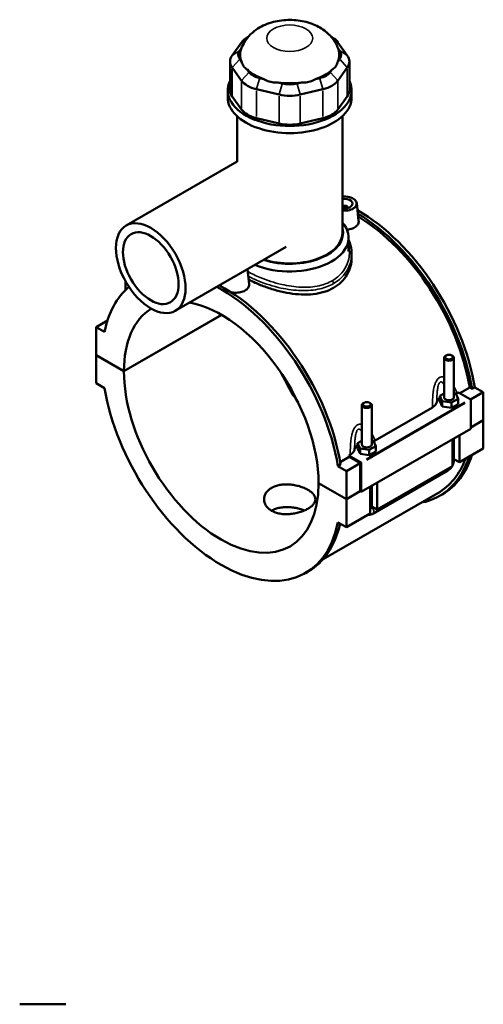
# Model space of a CAD drawing. Header units: inches. Extents: x -1.6 to 49.5, y -2.1 to 48.8.
# Tile 8 of 8: x 38.4 to 49.5, y 25.1 to 48.8. Entities that reach past the tile are written whole.
import ezdxf

# ---------------------------------------------------------------- set-up
doc = ezdxf.new("R2010")
doc.units = ezdxf.units.IN
doc.header["$MEASUREMENT"] = 0
doc.layers.add('Visible (ANSI)', color=7, linetype='Continuous', lineweight=50)
doc.layers.add('Visible Narrow (ANSI)', color=7, linetype='Continuous', lineweight=35)

msp = doc.modelspace()

# ---------------------------------------------------------------- linework, layer by layer
at = {"layer": 'Visible (ANSI)'}
for p, q in [((43.906, 48.341), (43.885, 48.329)), ((45.895, 48.341), (45.916, 48.329)), ((43.743, 48.207), (43.517, 47.892)), ((43.7, 48.011), (43.742, 48.069)), ((46.284, 47.892), (46.057, 48.207)), ((46.058, 48.069), (46.1, 48.011)), ((43.743, 47.746), (43.7, 47.807)), ((46.1, 47.807), (46.057, 47.746)), ((43.467, 47.746), (43.467, 47.054)), ((43.517, 47.601), (43.743, 47.286)), ((46.057, 47.286), (46.284, 47.601)), ((46.334, 47.746), (46.334, 47.054)), ((43.926, 47.492), (43.883, 47.552)), ((44.281, 47.323), (44.177, 47.348)), ((45.623, 47.348), (45.519, 47.323)), ((45.917, 47.552), (45.874, 47.492)), ((44.723, 47.218), (44.619, 47.242)), ((45.182, 47.242), (45.077, 47.218)), ((43.412, 46.883), (43.412, 47.054)), ((43.743, 46.594), (43.517, 46.908)), ((44.101, 47.08), (44.647, 46.95)), ((45.153, 46.95), (45.699, 47.08)), ((46.284, 46.908), (46.057, 46.594)), ((46.388, 46.883), (46.388, 47.054)), ((43.635, 45.339), (43.635, 46.431)), ((44.647, 46.257), (44.101, 46.387)), ((45.699, 46.387), (45.153, 46.257)), ((46.165, 43.622), (46.165, 46.431)), ((43.638, 45.34), (40.972, 43.805)), ((46.51, 44.343), (46.556, 43.914)), ((46.294, 44.236), (46.294, 44.228)), ((46.314, 43.179), (46.314, 43.514)), ((44.819, 43.29), (42.153, 41.755)), ((46.388, 43.122), (46.388, 43.034)), ((43.888, 42.754), (43.926, 42.399)), ((40.958, 42.254), (40.958, 42.461)), ((40.918, 40.307), (43.264, 41.658)), ((43.267, 41.656), (40.918, 40.304)), ((40.526, 41.523), (40.251, 41.365)), ((40.552, 41.603), (40.553, 41.602)), ((40.552, 41.6), (40.552, 41.603)), ((40.553, 41.603), (40.552, 41.603)), ((40.454, 41.248), (40.251, 41.365)), ((40.251, 41.365), (40.251, 40.691)), ((40.251, 40.691), (40.918, 40.307)), ((40.251, 40.688), (40.254, 40.689)), ((40.251, 40.688), (40.251, 40.013)), ((40.918, 40.304), (40.251, 40.688)), ((48.607, 39.676), (48.607, 40.624)), ((48.658, 40.682), (48.641, 40.672)), ((48.792, 40.682), (48.809, 40.672)), ((48.843, 39.676), (48.843, 40.624)), ((40.251, 40.013), (40.454, 39.896)), ((48.607, 39.768), (48.505, 39.71)), ((48.886, 39.769), (48.843, 39.775)), ((48.944, 39.642), (48.886, 39.769)), ((48.923, 39.776), (48.954, 39.794)), ((48.954, 39.794), (49.235, 39.632)), ((48.988, 39.774), (49.223, 39.91)), ((49.28, 39.877), (49.223, 39.91)), ((49.549, 39.798), (49.244, 39.622)), ((49.346, 39.915), (49.28, 39.877)), ((49.346, 39.915), (49.549, 39.798)), ((49.549, 39.798), (49.549, 39.123)), ((46.685, 39.545), (46.668, 39.536)), ((46.819, 39.545), (46.836, 39.536)), ((48.505, 39.71), (48.564, 39.583)), ((48.505, 39.581), (48.505, 39.71)), ((48.505, 39.581), (48.564, 39.455)), ((48.564, 39.455), (48.564, 39.583)), ((48.564, 39.583), (48.784, 39.55)), ((48.784, 39.55), (48.944, 39.642)), ((48.784, 39.421), (48.784, 39.55)), ((48.944, 39.513), (48.944, 39.642)), ((49.248, 39.608), (49.248, 38.918)), ((46.634, 39.488), (46.634, 38.54)), ((46.87, 39.488), (46.87, 38.54)), ((46.95, 38.64), (48.328, 39.433)), ((48.564, 39.455), (48.784, 39.421)), ((48.784, 39.421), (48.944, 39.513)), ((49.248, 38.95), (49.549, 39.123)), ((49.549, 39.12), (49.248, 38.947)), ((49.547, 39.122), (49.549, 39.12)), ((49.549, 39.12), (49.549, 38.446)), ((49.248, 38.918), (46.618, 37.403)), ((46.634, 38.632), (46.532, 38.574)), ((46.532, 38.574), (46.591, 38.447)), ((46.532, 38.445), (46.532, 38.574)), ((46.913, 38.632), (46.87, 38.639)), ((46.972, 38.506), (46.913, 38.632)), ((48.808, 38.019), (48.808, 38.664)), ((48.843, 38.163), (48.843, 38.684)), ((48.975, 38.761), (48.975, 38.115)), ((46.532, 38.445), (46.591, 38.319)), ((46.591, 38.319), (46.591, 38.447)), ((46.591, 38.447), (46.811, 38.413)), ((46.811, 38.413), (46.972, 38.506)), ((46.811, 38.285), (46.811, 38.413)), ((46.811, 38.285), (46.972, 38.377)), ((46.972, 38.377), (46.972, 38.506)), ((49.549, 38.446), (48.975, 38.115)), ((46.114, 38.119), (46.33, 38.244)), ((46.324, 38.279), (46.355, 38.297)), ((46.604, 38.118), (46.324, 38.279)), ((46.59, 38.093), (46.33, 38.244)), ((46.591, 38.319), (46.811, 38.285)), ((48.975, 38.115), (48.843, 38.191)), ((46.124, 38.059), (46.058, 38.021)), ((46.261, 37.904), (46.058, 38.021)), ((46.59, 38.093), (46.261, 37.904)), ((46.261, 37.23), (46.261, 37.904)), ((46.59, 37.419), (46.59, 38.093)), ((46.618, 37.403), (46.618, 38.093)), ((46.894, 36.876), (48.7, 37.916)), ((48.808, 38.019), (47.003, 36.979)), ((45.595, 37.614), (46.261, 37.23)), ((45.595, 37.61), (45.597, 37.612)), ((46.261, 37.227), (45.595, 37.61)), ((46.261, 37.23), (46.59, 37.419)), ((46.593, 37.418), (46.261, 37.227)), ((46.59, 37.419), (46.618, 37.403)), ((46.836, 36.883), (46.836, 37.528)), ((46.87, 37.548), (46.87, 37.027)), ((47.003, 37.624), (47.003, 36.979)), ((48.459, 37.375), (45.702, 35.788)), ((46.261, 36.552), (46.261, 37.227)), ((48.499, 37.307), (48.564, 37.344)), ((47.003, 36.979), (46.87, 37.055)), ((46.836, 36.883), (46.261, 36.552)), ((46.058, 36.669), (46.261, 36.552)), ((45.276, 35.451), (45.342, 35.489)), ((38.416, 25.088), (39.52, 25.088))]:
    msp.add_line(p, q, dxfattribs=at)
for centre, major_axis, ratio, start_param, end_param in [((44.354, 48.061), (-0.661, 0), 0.575862, 5.50164, 5.890486), ((45.446, 48.061), (-0.661, 0), 0.575862, 3.534292, 3.923138), ((44.9, 47.909), (-1.191, 0), 0.575862, 6.090501, 6.521997), ((44.9, 47.909), (1.191, 0), 0.575862, 6.044373, 6.47587), ((44.128, 47.746), (-0.661, 0), 0.575862, 5.890486, 6.675884), ((44.128, 47.909), (-0.463, 0), 0.575862, 5.890486, 6.675884), ((45.673, 47.909), (0.463, 0), 0.575862, 5.890486, 6.675884), ((45.673, 47.746), (0.661, 0), 0.575862, 5.890486, 6.675884), ((44.9, 47.909), (1.191, 0), 0.575862, 3.688179, 4.165803), ((44.354, 47.594), (-0.463, 0), 0.575862, 0.392699, 1.178097), ((44.9, 47.909), (1.191, 0), 0.575862, 5.258975, 5.736599), ((45.446, 47.594), (0.463, 0), 0.575862, 5.105088, 5.890486), ((44.9, 47.054), (-1.488, 0), 0.575862, 6.011728, 9.696235), ((44.354, 47.432), (0.661, 0), 0.575862, 3.534292, 4.31969), ((44.9, 47.909), (1.191, 0), 0.575862, 4.473577, 4.951201), ((44.9, 47.464), (-0.463, 0), 0.575862, 1.178097, 1.963495), ((45.446, 47.432), (0.661, 0), 0.575862, 5.105088, 5.890486), ((44.9, 46.883), (-1.488, 0), 0.575862, 0, 3.141593), ((44.128, 47.054), (-0.661, 0), 0.575862, 0, 0.392699), ((44.9, 47.302), (0.661, 0), 0.575862, 4.31969, 5.105088), ((45.673, 47.054), (0.661, 0), 0.575862, 5.890486, 6.283185), ((44.354, 46.739), (-0.661, 0), 0.575862, 0.392699, 1.178097), ((45.446, 46.739), (0.661, 0), 0.575862, 5.105088, 5.890486), ((44.9, 46.609), (-0.661, 0), 0.575862, 1.178097, 1.963495), ((46.215, 44.332), (0.295, 0), 0.575862, 4.541349, 8.025021), ((46.215, 44.332), (0.197, 0), 0.575862, 4.45422, 8.112151), ((46.215, 44.236), (0.0787, 0), 0.575862, 6.114496, 8.546239), ((46.544, 40.852), (-2.02, 3.508), 0.578093, 4.13462, 5.505182), ((46.478, 40.814), (2.02, -3.508), 0.578093, 0.993028, 2.337563), ((46.478, 40.814), (-1.98, 3.439), 0.578093, 4.138795, 5.476093), ((44.9, 43.514), (1.414, 0), 0.575862, 4.081577, 6.74614), ((44.9, 43.622), (1.281, 0), 0.575862, 4.204012, 6.444002), ((44.9, 43.622), (1.265, 0), 0.575862, 4.20773, 6.283185), ((43.585, 42.817), (0.295, 0), 0.575862, 5.351432, 5.644143), ((43.322, 38.997), (2.02, -3.508), 0.578093, 0.993028, 2.395885), ((43.256, 38.959), (-2.02, 3.508), 0.578093, 0.102894, 0.581636), ((43.256, 38.959), (-2.02, 3.508), 0.578093, 4.13462, 5.537478), ((43.256, 38.959), (1.65, -2.866), 0.578093, 0.787927, 2.688643), ((43.256, 38.959), (-1.65, 2.866), 0.578093, 0.018929, 0.786737), ((48.725, 40.624), (-0.118, 0), 0.575862, 5.50164, 10.206324), ((43.256, 38.959), (1.65, -2.866), 0.578093, 3.92952, 7.069922), ((46.544, 40.852), (1.65, -2.866), 0.578093, 4.58842, 4.836358), ((43.256, 38.959), (2.02, -3.508), 0.578093, 4.13462, 6.864821), ((46.752, 39.488), (-0.118, 0), 0.575862, 5.50164, 10.206324), ((48.725, 39.547), (-0.295, 0), 0.575862, 5.550783, 6.193258), ((48.725, 39.676), (-0.118, 0), 0.575862, 0, 3.141593), ((49.235, 39.616), (-0.0098, 0.0171), 0.578093, 3.928925, 5.499721), ((46.752, 38.411), (-0.295, 0), 0.575862, 5.550783, 6.193258), ((46.752, 38.54), (-0.118, 0), 0.575862, 0, 3.141593), ((43.585, 39.148), (-1.98, 3.439), 0.578093, 4.138795, 4.148949), ((46.604, 38.102), (0.0098, -0.0171), 0.578093, 0.787332, 2.358128), ((46.478, 40.814), (2.02, -3.508), 0.578093, 6.084831, 6.766019), ((46.478, 40.814), (1.98, -3.439), 0.578093, 0, 0.443171), ((46.544, 40.852), (2.02, -3.508), 0.578093, 0, 0.482834), ((43.322, 38.997), (2.02, -3.508), 0.578093, 0, 0.558197)]:
    msp.add_ellipse(centre, major_axis=major_axis, ratio=ratio, start_param=start_param, end_param=end_param, dxfattribs=at)
for centre, major_axis, ratio in [((41.563, 42.78), (-0.59, 1.025), 0.578093), ((41.563, 42.78), (-0.472, 0.82), 0.578093), ((48.725, 40.643), (0.0945, 0), 0.575862), ((46.752, 39.507), (0.0945, 0), 0.575862)]:
    msp.add_ellipse(centre, major_axis=major_axis, ratio=ratio, dxfattribs=at)
for points, knots in [([(46.069, 48.04), (46.038, 48.131), (45.993, 48.213), (45.88, 48.367), (45.809, 48.434), (45.639, 48.562), (45.538, 48.613), (45.31, 48.699), (45.182, 48.727), (44.921, 48.752), (44.788, 48.748), (44.524, 48.707), (44.393, 48.67), (44.146, 48.553), (44.027, 48.475), (43.847, 48.277), (43.78, 48.175), (43.735, 48.049), (43.733, 48.044), (43.732, 48.04)], [0.978083, 0.978083, 0.978083, 0.978083, 1.185423, 1.185423, 1.438851, 1.438851, 1.776154, 1.776154, 2.192364, 2.192364, 2.618544, 2.618544, 3.045426, 3.045426, 3.445537, 3.445537, 3.724104, 3.724104, 3.734306, 3.734306, 3.734306, 3.734306]), ([(43.743, 47.746), (43.746, 47.738), (43.748, 47.73), (43.762, 47.686), (43.778, 47.655), (43.796, 47.63), (43.814, 47.604), (43.837, 47.581), (43.87, 47.559), (43.877, 47.556), (43.883, 47.552)], [-0.4425768, -0.4425768, -0.4425768, -0.4425768, -0.3612, -0.3612, 0, 0, 0, 0.3612, 0.3612, 0.4425768, 0.4425768, 0.4425768, 0.4425768]), ([(45.917, 47.552), (45.924, 47.556), (45.93, 47.559), (45.963, 47.581), (45.986, 47.604), (46.005, 47.63), (46.023, 47.655), (46.039, 47.686), (46.053, 47.73), (46.055, 47.738), (46.057, 47.746)], [-0.4425768, -0.4425768, -0.4425768, -0.4425768, -0.3612, -0.3612, 0, 0, 0, 0.3612, 0.3612, 0.4425768, 0.4425768, 0.4425768, 0.4425768]), ([(44.281, 47.323), (44.291, 47.317), (44.3, 47.312), (44.353, 47.284), (44.399, 47.268), (44.443, 47.257), (44.487, 47.247), (44.536, 47.241), (44.596, 47.241), (44.608, 47.242), (44.619, 47.242)], [-0.4425768, -0.4425768, -0.4425768, -0.4425768, -0.3612, -0.3612, 0, 0, 0, 0.3612, 0.3612, 0.4425768, 0.4425768, 0.4425768, 0.4425768]), ([(45.182, 47.242), (45.193, 47.242), (45.204, 47.241), (45.265, 47.241), (45.314, 47.247), (45.358, 47.257), (45.401, 47.268), (45.448, 47.284), (45.5, 47.312), (45.51, 47.317), (45.519, 47.323)], [-0.4425768, -0.4425768, -0.4425768, -0.4425768, -0.3612, -0.3612, 0, 0, 0, 0.3612, 0.3612, 0.4425768, 0.4425768, 0.4425768, 0.4425768]), ([(46.556, 43.914), (46.557, 43.91), (46.557, 43.905), (46.557, 43.875), (46.549, 43.847), (46.514, 43.796), (46.488, 43.773), (46.457, 43.756)], [4.5214418, 4.5214418, 4.5214418, 4.5214418, 4.5750462, 4.5750462, 4.9019975, 4.9019975, 5.2289487, 5.2289487, 5.2289487, 5.2289487]), ([(46.457, 43.756), (46.427, 43.738), (46.389, 43.724), (46.323, 43.71), (46.299, 43.707), (46.274, 43.706)], [0, 0, 0, 0, 0.3269513, 0.3269513, 0.507572, 0.507572, 0.507572, 0.507572]), ([(46.314, 43.461), (46.335, 43.416), (46.351, 43.369), (46.38, 43.256), (46.388, 43.189), (46.388, 43.122)], [30.488914, 30.488914, 30.488914, 30.488914, 30.974488, 30.974488, 31.635584, 31.635584, 31.635584, 31.635584]), ([(46.388, 43.034), (46.388, 42.966), (46.38, 42.895), (46.342, 42.756), (46.314, 42.687), (46.238, 42.559), (46.191, 42.499), (46.082, 42.392), (46.019, 42.346), (45.953, 42.307)], [20.148425, 20.148425, 20.148425, 20.148425, 20.868326, 20.868326, 21.588228, 21.588228, 22.30813, 22.30813, 23.028031, 23.028031, 23.028031, 23.028031]), ([(43.926, 42.399), (43.926, 42.395), (43.926, 42.391), (43.927, 42.36), (43.918, 42.332), (43.883, 42.281), (43.857, 42.259), (43.827, 42.241)], [7.1359162, 7.1359162, 7.1359162, 7.1359162, 7.1895206, 7.1895206, 7.5164718, 7.5164718, 7.8434231, 7.8434231, 7.8434231, 7.8434231]), ([(45.953, 42.307), (45.886, 42.269), (45.81, 42.236), (45.647, 42.185), (45.559, 42.167), (45.376, 42.147), (45.28, 42.144), (45.089, 42.152), (44.993, 42.162), (44.808, 42.192), (44.712, 42.212), (44.52, 42.261), (44.425, 42.291), (44.242, 42.356), (44.153, 42.392), (44.016, 42.455), (43.963, 42.481), (43.914, 42.507)], [0, 0, 0, 0, 0.719902, 0.719902, 1.439803, 1.439803, 2.159705, 2.159705, 2.879606, 2.879606, 3.598957, 3.598957, 4.318307, 4.318307, 5.037657, 5.037657, 5.528276, 5.528276, 5.528276, 5.528276]), ([(43.827, 42.241), (43.797, 42.224), (43.758, 42.209), (43.674, 42.192), (43.628, 42.188), (43.556, 42.191), (43.525, 42.194), (43.495, 42.2)], [2.6144744, 2.6144744, 2.6144744, 2.6144744, 2.9414257, 2.9414257, 3.2683769, 3.2683769, 3.4924263, 3.4924263, 3.4924263, 3.4924263]), ([(48.328, 39.433), (48.358, 39.451), (48.382, 39.471), (48.417, 39.516), (48.427, 39.539), (48.431, 39.562)], [-0.6413414, -0.6413414, -0.6413414, -0.6413414, -0.3137871, -0.3137871, 0, 0, 0, 0]), ([(46.355, 38.297), (46.385, 38.315), (46.41, 38.335), (46.444, 38.38), (46.454, 38.403), (46.458, 38.426)], [-0.6413414, -0.6413414, -0.6413414, -0.6413414, -0.3137871, -0.3137871, 0, 0, 0, 0]), ([(48.808, 38.032), (48.811, 38.037), (48.814, 38.042), (48.824, 38.065), (48.831, 38.084), (48.84, 38.122), (48.843, 38.142), (48.843, 38.163)], [3.9900665, 3.9900665, 3.9900665, 3.9900665, 4.0840704, 4.0840704, 4.3982297, 4.3982297, 4.712389, 4.712389, 4.712389, 4.712389]), ([(48.7, 37.916), (48.718, 37.927), (48.734, 37.939), (48.763, 37.966), (48.776, 37.981), (48.79, 38.002), (48.794, 38.007), (48.797, 38.012)], [3.1415927, 3.1415927, 3.1415927, 3.1415927, 3.4557519, 3.4557519, 3.7699112, 3.7699112, 3.8682842, 3.8682842, 3.8682842, 3.8682842]), ([(45.337, 36.998), (45.309, 36.982), (45.278, 36.967), (45.211, 36.938), (45.174, 36.925), (45.098, 36.902), (45.059, 36.893), (44.979, 36.878), (44.939, 36.873), (44.862, 36.867), (44.822, 36.866), (44.742, 36.869), (44.702, 36.873), (44.626, 36.887), (44.59, 36.897), (44.522, 36.92), (44.491, 36.935), (44.436, 36.966), (44.41, 36.985), (44.365, 37.026), (44.346, 37.049), (44.314, 37.097), (44.302, 37.122), (44.287, 37.174), (44.283, 37.2), (44.283, 37.251), (44.287, 37.277), (44.302, 37.328), (44.314, 37.354), (44.346, 37.402), (44.365, 37.425), (44.41, 37.466), (44.436, 37.485), (44.491, 37.516), (44.522, 37.531), (44.59, 37.554), (44.626, 37.564), (44.702, 37.578), (44.742, 37.582), (44.822, 37.585), (44.862, 37.584), (44.939, 37.578), (44.979, 37.573), (45.059, 37.558), (45.098, 37.548), (45.174, 37.526), (45.211, 37.513), (45.278, 37.484), (45.309, 37.469), (45.364, 37.437), (45.39, 37.42), (45.435, 37.383), (45.455, 37.364), (45.486, 37.325), (45.498, 37.305), (45.514, 37.265), (45.518, 37.245), (45.518, 37.206), (45.514, 37.186), (45.498, 37.146), (45.486, 37.126), (45.455, 37.087), (45.435, 37.068), (45.39, 37.031), (45.364, 37.014), (45.337, 36.998)], [0, 0, 0, 0, 0.296077, 0.296077, 0.592153, 0.592153, 0.88823, 0.88823, 1.184306, 1.184306, 1.48037, 1.48037, 1.776434, 1.776434, 2.072498, 2.072498, 2.368563, 2.368563, 2.664627, 2.664627, 2.960691, 2.960691, 3.256755, 3.256755, 3.552819, 3.552819, 3.848895, 3.848895, 4.144972, 4.144972, 4.441049, 4.441049, 4.737125, 4.737125, 5.033202, 5.033202, 5.329278, 5.329278, 5.625355, 5.625355, 5.921431, 5.921431, 6.217495, 6.217495, 6.51356, 6.51356, 6.809624, 6.809624, 7.105688, 7.105688, 7.401752, 7.401752, 7.697816, 7.697816, 7.99388, 7.99388, 8.289944, 8.289944, 8.58602, 8.58602, 8.882097, 8.882097, 9.178174, 9.178174, 9.47425, 9.47425, 9.47425, 9.47425]), ([(45.251, 36.955), (45.249, 36.956), (45.247, 36.957), (45.211, 36.972), (45.174, 36.984), (45.098, 37.006), (45.059, 37.015), (44.979, 37.029), (44.939, 37.034), (44.862, 37.039), (44.821, 37.039), (44.742, 37.035), (44.702, 37.03), (44.626, 37.016), (44.59, 37.006), (44.522, 36.982), (44.491, 36.968), (44.463, 36.952), (44.463, 36.951), (44.462, 36.951)], [2.644872, 2.644872, 2.644872, 2.644872, 2.662549, 2.662549, 2.958385, 2.958385, 3.254221, 3.254221, 3.550057, 3.550057, 3.845899, 3.845899, 4.141741, 4.141741, 4.437583, 4.437583, 4.733425, 4.733425, 4.738081, 4.738081, 4.738081, 4.738081]), ([(46.779, 36.85), (46.795, 36.849), (46.81, 36.849), (46.844, 36.854), (46.862, 36.86), (46.884, 36.871), (46.889, 36.873), (46.894, 36.876)], [2.6025278, 2.6025278, 2.6025278, 2.6025278, 2.7863637, 2.7863637, 3.0520987, 3.0520987, 3.1415927, 3.1415927, 3.1415927, 3.1415927])]:
    msp.add_open_spline(points, degree=3, knots=knots, dxfattribs=at)
for points in [[(43.253, 42.345), (43.247, 42.358), (43.244, 42.37), (43.244, 42.383)], [(48.89, 39.759), (48.901, 39.764), (48.912, 39.77), (48.923, 39.776)], [(46.917, 38.623), (46.928, 38.628), (46.939, 38.634), (46.95, 38.64)]]:
    msp.add_open_spline(points, degree=3, dxfattribs=at)
at = {"layer": 'Visible Narrow (ANSI)'}
for p, q in [((43.851, 48.277), (43.749, 48.21)), ((45.949, 48.277), (46.052, 48.21)), ((43.691, 48.005), (43.526, 47.898)), ((46.109, 48.005), (46.274, 47.898)), ((43.517, 46.943), (43.517, 47.566)), ((43.691, 47.796), (43.526, 47.611)), ((46.109, 47.796), (46.274, 47.611)), ((46.284, 47.566), (46.284, 46.943)), ((43.917, 47.482), (43.752, 47.296)), ((44.173, 47.334), (44.105, 47.093)), ((45.627, 47.334), (45.696, 47.093)), ((45.883, 47.482), (46.048, 47.296)), ((43.743, 47.252), (43.743, 46.628)), ((44.719, 47.204), (44.651, 46.963)), ((45.081, 47.204), (45.15, 46.963)), ((46.057, 46.628), (46.057, 47.252)), ((44.101, 46.422), (44.101, 47.045)), ((44.647, 46.915), (44.647, 46.292)), ((45.153, 46.292), (45.153, 46.915)), ((45.699, 47.045), (45.699, 46.422)), ((49.103, 39.557), (46.736, 38.193)), ((46.75, 38.169), (49.117, 39.533))]:
    msp.add_line(p, q, dxfattribs=at)
msp.add_ellipse((44.9, 48.307), major_axis=(-0.552, 0), ratio=0.575862, dxfattribs=at)
for centre, major_axis, ratio, start_param, end_param in [((45.906, 42.436), (-0.033, 0.0573), 0.578093, 3.989577, 5.081323), ((48.725, 38.163), (0.118, 0), 0.575862, 5.537057, 6.243915), ((48.641, 38.019), (0.059, -0.102), 0.578093, 0.039559, 0.751625), ((46.752, 37.027), (0.118, 0), 0.575862, 5.537057, 6.243915), ((46.836, 36.979), (0.059, -0.102), 0.578093, 0.096552, 1.834497)]:
    msp.add_ellipse(centre, major_axis=major_axis, ratio=ratio, start_param=start_param, end_param=end_param, dxfattribs=at)
for points, knots in [([(46.314, 43.332), (46.339, 43.225), (46.34, 43.114), (46.284, 42.843), (46.195, 42.69), (46.017, 42.538), (45.971, 42.506), (45.922, 42.478)], [31.050154, 31.050154, 31.050154, 31.050154, 32.212701, 32.212701, 33.979954, 33.979954, 34.512244, 34.512244, 34.512244, 34.512244]), ([(45.953, 42.409), (46.004, 42.439), (46.052, 42.472), (46.239, 42.631), (46.333, 42.789), (46.382, 43.011), (46.388, 43.067), (46.388, 43.122)], [-34.512244, -34.512244, -34.512244, -34.512244, -33.979954, -33.979954, -32.212701, -32.212701, -31.635584, -31.635584, -31.635584, -31.635584]), ([(45.922, 42.478), (45.829, 42.424), (45.724, 42.384), (45.474, 42.328), (45.326, 42.317), (45.021, 42.329), (44.864, 42.353), (44.529, 42.429), (44.353, 42.487), (44.084, 42.6), (43.983, 42.65), (43.893, 42.701)], [11.504081, 11.504081, 11.504081, 11.504081, 12.508458, 12.508458, 13.701281, 13.701281, 14.903704, 14.903704, 16.305537, 16.305537, 17.26114, 17.26114, 17.26114, 17.26114]), ([(43.906, 42.588), (43.982, 42.546), (44.066, 42.507), (44.321, 42.402), (44.503, 42.344), (44.85, 42.268), (45.014, 42.246), (45.331, 42.237), (45.484, 42.25), (45.745, 42.311), (45.856, 42.354), (45.953, 42.409)], [-17.062481, -17.062481, -17.062481, -17.062481, -16.305537, -16.305537, -14.903704, -14.903704, -13.701281, -13.701281, -12.508458, -12.508458, -11.504081, -11.504081, -11.504081, -11.504081]), ([(48.607, 40.165), (48.594, 40.168), (48.581, 40.17), (48.553, 40.169), (48.539, 40.167), (48.516, 40.159), (48.508, 40.155), (48.5, 40.151), (48.492, 40.146), (48.484, 40.14), (48.464, 40.124), (48.453, 40.111), (48.432, 40.084), (48.423, 40.068), (48.402, 40.029), (48.392, 40.003), (48.376, 39.952), (48.369, 39.926), (48.355, 39.862), (48.349, 39.822), (48.338, 39.731), (48.334, 39.679), (48.329, 39.57), (48.328, 39.512), (48.328, 39.448), (48.328, 39.441), (48.328, 39.433)], [-3.038079, -3.038079, -3.038079, -3.038079, -2.905274, -2.905274, -2.761735, -2.761735, -2.675177, -2.675177, -2.675177, -2.58862, -2.58862, -2.44508, -2.44508, -2.304165, -2.304165, -2.099394, -2.099394, -1.908781, -1.908781, -1.623189, -1.623189, -1.251919, -1.251919, -0.83598, -0.83598, -0.781638, -0.781638, -0.781638, -0.781638]), ([(48.431, 39.562), (48.431, 39.594), (48.432, 39.625), (48.435, 39.697), (48.437, 39.738), (48.443, 39.81), (48.446, 39.841), (48.453, 39.89), (48.456, 39.909), (48.464, 39.946), (48.469, 39.965), (48.479, 39.992), (48.484, 40.002), (48.494, 40.021), (48.499, 40.028), (48.509, 40.038), (48.512, 40.041), (48.516, 40.043), (48.52, 40.045), (48.524, 40.046), (48.534, 40.049), (48.541, 40.048), (48.554, 40.043), (48.561, 40.039), (48.576, 40.026), (48.585, 40.016), (48.598, 39.997), (48.603, 39.99), (48.607, 39.983)], [0.976344, 0.976344, 0.976344, 0.976344, 1.251919, 1.251919, 1.623189, 1.623189, 1.908781, 1.908781, 2.099394, 2.099394, 2.304165, 2.304165, 2.44508, 2.44508, 2.58862, 2.58862, 2.675177, 2.675177, 2.675177, 2.761735, 2.761735, 2.905274, 2.905274, 3.04619, 3.04619, 3.250961, 3.250961, 3.357597, 3.357597, 3.357597, 3.357597]), ([(48.923, 39.776), (48.92, 39.782), (48.918, 39.788), (48.897, 39.84), (48.876, 39.884), (48.849, 39.932), (48.846, 39.938), (48.843, 39.943)], [-4.5687165, -4.5687165, -4.5687165, -4.5687165, -4.5143746, -4.5143746, -4.0984353, -4.0984353, -4.0457288, -4.0457288, -4.0457288, -4.0457288]), ([(46.634, 39.029), (46.621, 39.032), (46.608, 39.034), (46.58, 39.033), (46.566, 39.031), (46.543, 39.023), (46.535, 39.019), (46.527, 39.015), (46.519, 39.01), (46.511, 39.004), (46.491, 38.988), (46.48, 38.975), (46.459, 38.948), (46.45, 38.932), (46.43, 38.893), (46.419, 38.867), (46.403, 38.816), (46.396, 38.79), (46.382, 38.726), (46.376, 38.686), (46.365, 38.595), (46.362, 38.543), (46.356, 38.434), (46.355, 38.376), (46.355, 38.312), (46.355, 38.305), (46.355, 38.297)], [-3.037699, -3.037699, -3.037699, -3.037699, -2.904895, -2.904895, -2.761356, -2.761356, -2.674798, -2.674798, -2.674798, -2.58824, -2.58824, -2.444701, -2.444701, -2.303786, -2.303786, -2.099015, -2.099015, -1.908403, -1.908403, -1.622812, -1.622812, -1.251543, -1.251543, -0.835598, -0.835598, -0.781259, -0.781259, -0.781259, -0.781259]), ([(46.458, 38.426), (46.458, 38.458), (46.459, 38.489), (46.462, 38.561), (46.464, 38.602), (46.47, 38.674), (46.473, 38.704), (46.48, 38.753), (46.483, 38.773), (46.492, 38.81), (46.497, 38.828), (46.506, 38.856), (46.511, 38.866), (46.521, 38.885), (46.526, 38.892), (46.536, 38.902), (46.539, 38.905), (46.543, 38.907), (46.547, 38.909), (46.551, 38.91), (46.561, 38.912), (46.568, 38.912), (46.581, 38.907), (46.588, 38.903), (46.603, 38.89), (46.612, 38.88), (46.625, 38.861), (46.63, 38.854), (46.634, 38.847)], [0.975965, 0.975965, 0.975965, 0.975965, 1.251543, 1.251543, 1.622812, 1.622812, 1.908403, 1.908403, 2.099015, 2.099015, 2.303786, 2.303786, 2.444701, 2.444701, 2.58824, 2.58824, 2.674798, 2.674798, 2.674798, 2.761356, 2.761356, 2.904895, 2.904895, 3.04581, 3.04581, 3.250581, 3.250581, 3.357218, 3.357218, 3.357218, 3.357218]), ([(46.95, 38.64), (46.947, 38.646), (46.945, 38.652), (46.924, 38.704), (46.903, 38.748), (46.876, 38.796), (46.873, 38.801), (46.87, 38.807)], [-4.5683372, -4.5683372, -4.5683372, -4.5683372, -4.5139982, -4.5139982, -4.0980527, -4.0980527, -4.0453495, -4.0453495, -4.0453495, -4.0453495])]:
    msp.add_open_spline(points, degree=3, knots=knots, dxfattribs=at)

doc.saveas('drawing.dxf')
